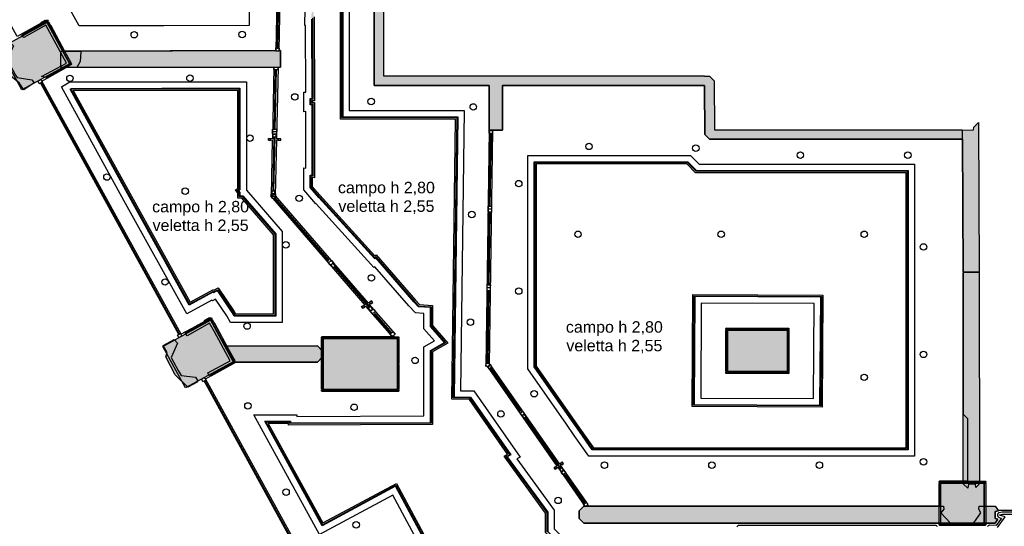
# Model space of a CAD drawing. Header units: millimetres. Extents: x -9985 to 240895, y -184894 to 39395.
# Tile 160 of 164: x 195442 to 209200, y 11092 to 18174. Entities that reach past the tile are written whole.
import ezdxf
from ezdxf.enums import TextEntityAlignment as Align

# ---------------------------------------------------------------- set-up
doc = ezdxf.new("R2010")
doc.units = ezdxf.units.MM
for name, color, linetype in [('A-CS-ALTEZZE', 7, 'Continuous'), ('A-CS-ANELLO', 42, 'Continuous'), ('A-CS-CAMPO', 254, 'Continuous'), ('A-CS-LED', 40, 'Continuous'), ('A-CS-VELETTA', 252, 'Continuous'), ('A-LUCI-FARETTI', 7, 'Continuous'), ('A-MURI-ESISTENTI', 7, 'Continuous'), ('A-MURI-NUOVI', 40, 'Continuous'), ('A-PARETI-VETRATE', 5, 'Continuous'), ('A-PILASTRI', 8, 'Continuous'), ('A-VETRINE', 4, 'Continuous')]:
    doc.layers.add(name, color=color, linetype=linetype)
doc.styles.add('VISIO', font='arial.ttf')

msp = doc.modelspace()

# ---------------------------------------------------------------- hatches: boundary and pattern name
at = {"layer": 'A-CS-LED'}
msp.add_hatch(color=40, dxfattribs=at).paths.add_polyline_path([(199665, 22161), (199619, 22161), (199619, 23125), (199575, 23117), (199575, 25241), (199670, 25305), (199670, 26022), (199500, 26192), (199500, 26490), (198970, 26490), (198970, 26350), (198211, 26350), (198211, 26964), (197660, 26968), (197660, 27095), (201408, 27095), (201460, 27043), (201460, 26777), (201438, 26755), (200278, 26755), (199955, 26432), (199955, 16815), (201563, 16815), (201511, 12900), (201742, 12895), (202304, 12090), (202255, 12064), (202820, 11288), (202820, 11018), (203143, 10695), (205204, 10695), (205187, 10665), (203130, 10665), (202790, 11005), (202790, 11278), (202211, 12074), (202260, 12100), (201726, 12866), (201481, 12870), (201533, 16785), (199925, 16785), (199925, 26445), (200265, 26785), (201425, 26785), (201430, 26790), (201430, 27030), (201395, 27065), (197690, 27065), (197690, 26998), (198241, 26994), (198241, 26380), (198940, 26380), (198940, 26520), (199530, 26520), (199530, 26205), (199700, 26035), (199700, 25288), (199605, 25225), (199605, 23153), (199649, 23161), (199649, 22191), (199695, 22191), (199695, 20611), (199596, 20611), (199548, 18213), (199555, 18213), (199560, 17041), (199530, 17041), (199530, 17016), (199559, 17018), (199559, 15965), (199530, 15968), (199530, 15840), (199634, 15720), (199636, 15720), (200406, 14873), (200421, 14885), (200971, 14252), (201027, 14191), (201211, 14180), (201211, 13897), (201424, 13652), (201211, 13531), (201211, 12515), (199197, 12507), (199197, 12530), (198916, 12530), (199679, 11141), (200707, 11692), (202049, 9189), (201046, 8651), (201501, 7820), (202158, 7820), (202344, 7922), (202439, 7820), (204880, 7820), (204880, 5680), (202679, 5680), (203508, 4170), (204682, 4170), (204682, 4194), (207893, 4208), (207889, 5284), (207783, 5335), (207784, 5432), (207805, 5429), (207814, 5428), (207813, 5354), (207919, 5303), (207924, 4140), (207863, 4140), (207863, 4178), (204712, 4164), (204712, 4140), (203490, 4140), (202628, 5710), (204850, 5710), (204850, 7790), (202426, 7790), (202338, 7884), (202165, 7790), (201483, 7790), (201005, 8663), (202009, 9201), (200695, 11651), (199667, 11100), (198866, 12560), (199227, 12560), (199227, 12537), (201181, 12545), (201181, 13548), (201377, 13660), (201181, 13886), (201181, 14151), (201013, 14161), (200949, 14232), (200417, 14844), (200402, 14833), (199623, 15690), (199620, 15690), (199500, 15829), (199500, 16001), (199529, 15998), (199529, 16985), (199500, 16983), (199500, 17071), (199530, 17071), (199525, 18183), (199518, 18183), (199566, 20641), (199665, 20641), (199665, 22161)])
h = msp.add_hatch(color=40, dxfattribs=at)
h.paths.add_polyline_path([(198499, 15782), (198520, 15758), (198520, 15710), (198561, 15710), (199020, 15180), (199020, 14031), (198440, 14031), (198413, 14081), (198206, 14386), (198150, 14355), (198142, 14363), (197811, 14184), (196976, 15691), (196146, 17202), (196167, 17213), (197428, 17216), (198520, 17216), (198520, 15795), (198499, 15782)])
h.paths.add_polyline_path([(197002, 15706), (197823, 14225), (198148, 14400), (198155, 14393), (198215, 14426), (198439, 14096), (198458, 14061), (198990, 14061), (198990, 15168), (198548, 15680), (198490, 15680), (198490, 15747), (198452, 15790), (198490, 15812), (198490, 17186), (197429, 17186), (196190, 17183), (197002, 15706)], flags=16)
h = msp.add_hatch(color=40, dxfattribs=at)
h.paths.add_polyline_path([(202630, 16187), (204776, 16187), (204898, 16065), (207856, 16065), (207856, 12161), (203442, 12161), (203264, 12415), (203097, 12654), (202630, 13320), (202630, 16187)])
h.paths.add_polyline_path([(203289, 12432), (203458, 12191), (207826, 12191), (207826, 16035), (204885, 16035), (204763, 16157), (202660, 16157), (202660, 13330), (203102, 12699), (203289, 12432)], flags=16)
h = msp.add_hatch(color=40, dxfattribs=at)
h.paths.add_polyline_path([(206664, 14325), (206654, 12757), (204836, 12765), (204846, 14333), (206664, 14325)])
h.paths.add_polyline_path([(206634, 14295), (204876, 14303), (204866, 12795), (206624, 12787), (206634, 14295)], flags=16)
at = {"layer": 'A-MURI-ESISTENTI'}
for points in [[(204810, 25885), (200840, 25885), (200839.994, 25880.005), (200835, 25880), (200835, 21550), (200770, 21485), (200690.004, 21483.873), (200690, 21485), (200415, 21480), (200415, 19930), (200525, 19920), (200525, 17390), (201102, 17389), (202003, 17389), (202190, 17389), (205010, 17389), (205010, 17385), (205080, 17385), (205145, 17320), (205150, 16635), (208610, 16635), (208610, 16505), (205080, 16505), (205015, 16570), (205010, 17255), (202190, 17255), (202190, 16627), (202003, 16627), (202003, 17255), (200395, 17255), (200395, 17389), (200395, 26250), (200460, 26315), (201710, 26315), (201715, 26410), (201780, 26475), (201880, 26475), (201945, 26410), (201950, 26315), (204810, 26315), (204810, 25885)], [(195810, 17365), (195747, 17378), (196095, 17567), (195807, 18096), (195500, 17925), (195465, 17950), (195700, 18075), (195745, 18110), (195740, 18135), (195800, 18165), (195875, 18090), (196070, 17735), (196295, 17730), (196285, 17590), (196240, 17505), (196060, 17505), (195810, 17365)], [(195500, 17195), (195435, 17290), (195325, 17380), (195195, 17620), (195215, 17690), (195165, 17790), (195300, 17865), (195355, 17810), (195269, 17618), (195385, 17400), (195409, 17364), (195610, 17335), (195645, 17290), (195500, 17195)], [(208846, 14646), (208625, 14650), (208615, 16510), (208615, 16630), (208770, 16635), (208775, 16670), (208840, 16735), (208846, 14646)], [(208690, 11623), (208625, 11688), (208625, 14640), (208846, 14646), (208855, 11688), (208800, 11633), (208799, 11680), (208698, 11680), (208690, 11623)], [(198090, 13195), (198070, 13235), (198385, 13405), (198165, 13810), (198093, 13930), (197780, 13755), (197755, 13790), (198030, 13935), (198025, 13970), (198090, 14005), (198165, 13930), (198445, 13410), (198370, 13335), (198350, 13345), (198090, 13195)], [(197790, 13035), (197615, 13210), (197485, 13460), (197505, 13520), (197445, 13620), (197600, 13705), (197645, 13650), (197560, 13452), (197655, 13270), (197699, 13198), (197900, 13175), (197925, 13130), (197920, 13105), (197790, 13035)], [(208450, 11135), (203325, 11135), (203260, 11200), (203260, 11310), (203325, 11375), (208350, 11375), (208355, 11330), (208315, 11280), (208450, 11135)], [(209072, 11135), (208775, 11140), (208873, 11280), (208845, 11330), (208848, 11375), (209072, 11375), (209118, 11310), (209073, 11301), (209073, 11200), (209111, 11190), (209072, 11135)]]:
    msp.add_hatch(color=7, dxfattribs=at).paths.add_polyline_path(points)
at = {"layer": 'A-MURI-NUOVI'}
for points in [[(199088, 17510), (196018, 17503), (196018, 17735), (196075, 17735), (199087, 17742), (199088, 17510)], [(199601, 13386), (198450, 13386), (198325, 13610), (199601, 13616), (199666, 13550), (199666, 13450), (199601, 13386)]]:
    msp.add_hatch(color=40, dxfattribs=at).paths.add_polyline_path(points)
at = {"layer": 'A-PILASTRI'}
for points in [[(195838, 18155), (195484, 17961), (195478, 17973), (195479, 17978), (195825, 18169), (195831, 18167), (195838, 18155)], [(196136, 17557), (195470, 17191), (195153, 17769), (195819, 18135), (196136, 17557)], [(195983, 17853), (195826, 18139), (195838, 18146), (195843, 18144), (195997, 17865), (195995, 17859), (195983, 17853)], [(196144, 17561), (195986, 17847), (195998, 17854), (196004, 17852), (196157, 17573), (196156, 17568), (196144, 17561)], [(195810, 17368), (196163, 17562), (196170, 17550), (196168, 17545), (195822, 17354), (195817, 17356), (195810, 17368)], [(198425, 13393), (197759, 13028), (197441, 13606), (198108, 13972), (198425, 13393)], [(198126, 13991), (197773, 13797), (197766, 13810), (197768, 13815), (198114, 14005), (198120, 14004), (198126, 13991)], [(198272, 13689), (198114, 13976), (198127, 13982), (198132, 13981), (198286, 13701), (198284, 13696), (198272, 13689)], [(205747, 13843), (205309, 13843), (205309, 13857), (205313, 13861), (205743, 13861), (205747, 13857), (205747, 13843)], [(205327, 13835), (205327, 13255), (205313, 13255), (205309, 13259), (205309, 13831), (205313, 13835), (205327, 13835)], [(206165, 13255), (205335, 13255), (205335, 13835), (206165, 13835), (206165, 13255)], [(206191, 13843), (205753, 13843), (205753, 13857), (205757, 13861), (206187, 13861), (206191, 13857), (206191, 13843)], [(206173, 13255), (206173, 13835), (206187, 13835), (206191, 13831), (206191, 13259), (206187, 13255), (206173, 13255)], [(198432, 13397), (198275, 13684), (198287, 13690), (198292, 13689), (198446, 13409), (198444, 13404), (198432, 13397)], [(200197, 13723), (199659, 13723), (199659, 13737), (199663, 13741), (200193, 13741), (200197, 13737), (200197, 13723)], [(199677, 13715), (199677, 13363), (199663, 13363), (199659, 13367), (199659, 13711), (199663, 13715), (199677, 13715)], [(200715, 13005), (199685, 13005), (199685, 13715), (200715, 13715), (200715, 13005)], [(200741, 13723), (200203, 13723), (200203, 13737), (200207, 13741), (200737, 13741), (200741, 13737), (200741, 13723)], [(200723, 13363), (200723, 13715), (200737, 13715), (200741, 13711), (200741, 13367), (200737, 13363), (200723, 13363)], [(198098, 13205), (198452, 13399), (198458, 13386), (198457, 13381), (198111, 13191), (198105, 13192), (198098, 13205)], [(199677, 13357), (199677, 13005), (199663, 13005), (199659, 13009), (199659, 13353), (199663, 13357), (199677, 13357)], [(200723, 13005), (200723, 13357), (200737, 13357), (200741, 13353), (200741, 13009), (200737, 13005), (200723, 13005)], [(205309, 13247), (205747, 13247), (205747, 13233), (205743, 13229), (205313, 13229), (205309, 13233), (205309, 13247)], [(205753, 13247), (206191, 13247), (206191, 13233), (206187, 13229), (205757, 13229), (205753, 13233), (205753, 13247)], [(199659, 12997), (200197, 12997), (200197, 12983), (200193, 12979), (199663, 12979), (199659, 12983), (199659, 12997)], [(200203, 12997), (200741, 12997), (200741, 12983), (200737, 12979), (200207, 12979), (200203, 12983), (200203, 12997)], [(208612, 11703), (208289, 11703), (208289, 11717), (208293, 11721), (208608, 11721), (208612, 11717), (208612, 11703)], [(208307, 11695), (208307, 11135), (208293, 11135), (208289, 11139), (208289, 11691), (208293, 11695), (208307, 11695)], [(208915, 11135), (208315, 11135), (208315, 11695), (208915, 11695), (208915, 11135)], [(208941, 11703), (208618, 11703), (208618, 11717), (208622, 11721), (208937, 11721), (208941, 11717), (208941, 11703)], [(208923, 11135), (208923, 11695), (208937, 11695), (208941, 11691), (208941, 11139), (208937, 11135), (208923, 11135)], [(208289, 11127), (208612, 11127), (208612, 11113), (208608, 11109), (208293, 11109), (208289, 11113), (208289, 11127)], [(208618, 11127), (208941, 11127), (208941, 11113), (208937, 11109), (208622, 11109), (208618, 11113), (208618, 11127)]]:
    msp.add_hatch(color=8, dxfattribs=at).paths.add_polyline_path(points)

# ---------------------------------------------------------------- linework, layer by layer
at = {"layer": 'A-CS-ANELLO'}
msp.add_lwpolyline([(209103, 11074), (209210, 11226), (209133, 11246), (209133, 11252), (209174, 11260), (210032, 11260)], dxfattribs=at)
at = {"layer": 'A-CS-CAMPO'}
for points in [[(200045, 26395), (200045, 16905), (201654, 16905), (201602, 12988), (201789, 12984), (202436, 12058), (202389, 12033), (202910, 11317), (202910, 11055), (203180, 10785), (207989, 10785), (207993, 10759), (208760, 10759), (208760, 10575), (219560, 10575)], [(201887, 9238), (200658, 11529), (199631, 10979), (198714, 12650), (199316, 12650), (199316, 12628), (201091, 12634), (201091, 13601), (201091, 13601), (201237, 13684), (201091, 13852), (201091, 14067), (200971, 14074), (200881, 14172), (200404, 14721), (200391, 14711), (199583, 15600), (199579, 15600), (199410, 15795), (199410, 16101), (199439, 16098), (199439, 16888), (199410, 16886), (199410, 17161), (199440, 17161), (199435, 18093), (199426, 18093), (199478, 20731)]]:
    msp.add_lwpolyline(points, dxfattribs=at)
for points in [[(193689, 22743), (193689, 25259), (196384, 25259), (198650, 25259), (198650, 22171), (198650, 20631), (198650, 18091), (197456, 18088), (196273, 18088), (196090, 18412), (194560, 21173), (196145, 21168), (196153, 22546), (194069, 22552), (194062, 22575), (193782, 22575), (193689, 22743)], [(198610, 15791), (199110, 15213), (199110, 13941), (198386, 13941), (198336, 14034), (198177, 14268), (198134, 14244), (198126, 14252), (197776, 14063), (196897, 15648), (196024, 17237), (196144, 17303), (197428, 17306), (198610, 17306), (198610, 15791)], [(202540, 16277), (204813, 16277), (204935, 16155), (207946, 16155), (207946, 12071), (203395, 12071), (203191, 12363), (203082, 12519), (202540, 13292), (202540, 16277)], [(206535, 12877), (206543, 14205), (204965, 14213), (204957, 12885), (206535, 12877)]]:
    msp.add_lwpolyline(points, close=True, dxfattribs=at)
at = {"layer": 'A-CS-LED'}
for points in [[(199955, 26432), (199955, 16815), (201563, 16815), (201511, 12900), (201742, 12895), (202304, 12090), (202255, 12064), (202820, 11288), (202820, 11018), (203143, 10695), (205204, 10695), (205187, 10665), (203130, 10665), (202790, 11005), (202790, 11278), (202211, 12074), (202260, 12100), (201726, 12866), (201481, 12870), (201533, 16785), (199925, 16785), (199925, 26445)], [(202009, 9201), (200695, 11651), (199667, 11100), (198866, 12560), (199227, 12560), (199227, 12537), (201181, 12545), (201181, 13548), (201377, 13660), (201181, 13886), (201181, 14151), (201013, 14161), (200949, 14232), (200417, 14844), (200402, 14833), (199623, 15690), (199620, 15690), (199500, 15829), (199500, 16001), (199529, 15998), (199529, 16985), (199500, 16983), (199500, 17071), (199530, 17071), (199525, 18183)], [(199555, 18213), (199560, 17041), (199530, 17041), (199530, 17016), (199559, 17018), (199559, 15965), (199530, 15968), (199530, 15840), (199634, 15720), (199636, 15720), (200406, 14873), (200421, 14885), (200971, 14252), (201027, 14191), (201211, 14180), (201211, 13897), (201424, 13652), (201211, 13531), (201211, 12515), (199197, 12507), (199197, 12530), (198916, 12530), (199679, 11141), (200707, 11692), (202049, 9189)]]:
    msp.add_lwpolyline(points, dxfattribs=at)
for points in [[(198499, 15782), (198520, 15758), (198520, 15710), (198561, 15710), (199020, 15180), (199020, 14031), (198440, 14031), (198413, 14081), (198206, 14386), (198150, 14355), (198142, 14363), (197811, 14184), (196976, 15691), (196146, 17202), (196167, 17213), (197428, 17216), (198520, 17216), (198520, 15795), (198499, 15782)], [(197002, 15706), (197823, 14225), (198148, 14400), (198155, 14393), (198215, 14426), (198439, 14096), (198458, 14061), (198990, 14061), (198990, 15168), (198548, 15680), (198490, 15680), (198490, 15747), (198452, 15790), (198490, 15812), (198490, 17186), (197429, 17186), (196190, 17183), (197002, 15706)], [(202630, 16187), (204776, 16187), (204898, 16065), (207856, 16065), (207856, 12161), (203442, 12161), (203264, 12415), (203097, 12654), (202630, 13320), (202630, 16187)], [(203289, 12432), (203458, 12191), (207826, 12191), (207826, 16035), (204885, 16035), (204763, 16157), (202660, 16157), (202660, 13330), (203102, 12699), (203289, 12432)], [(206664, 14325), (206654, 12757), (204836, 12765), (204846, 14333), (206664, 14325)], [(206634, 14295), (204876, 14303), (204866, 12795), (206624, 12787), (206634, 14295)]]:
    msp.add_lwpolyline(points, close=True, dxfattribs=at)
at = {"layer": 'A-CS-VELETTA'}
for points in [[(202810, 11014), (202810, 11284), (202240, 12068), (202289, 12093), (201736, 12885), (201501, 12890), (201553, 16805), (199945, 16805), (199945, 26436)], [(200395, 26250), (200395, 17255), (202003, 17255), (202003, 16627), (201957, 13331), (201974, 13331), (202949, 11933), (202910, 11912), (202926, 11890), (202959, 11920), (203339, 11375), (203325, 11375), (203260, 11310), (203260, 11200), (203325, 11135), (208289, 11135), (208293, 11109), (208937, 11109), (208941, 11137), (209072, 11135), (209111, 11190), (209073, 11200), (209073, 11301), (209118, 11310), (209111, 11320), (210089, 11320)], [(199085, 21081), (199020, 17742), (196070, 17735), (195825, 18169), (195740, 18135), (195742, 18124), (195407, 17939), (193396, 21608)], [(199700, 10126), (198039, 13152), (198459, 13386), (199601, 13386), (199659, 13444), (199663, 12979), (200741, 12983), (200741, 13737), (200674, 13741), (200659, 13758), (200693, 13777), (200327, 14199), (200376, 14220), (200356, 14243), (200316, 14212), (199018, 15713), (199034, 16493), (199089, 16487), (199089, 16510), (199035, 16506), (199056, 17510), (199088, 17510), (199087, 17742), (199069, 17742), (199135, 21081)], [(199535, 18193), (199540, 17061), (199510, 17061), (199510, 16994), (199539, 16996), (199539, 15987), (199510, 15990), (199510, 15832), (199624, 15700), (199627, 15700), (200404, 14846), (200418, 14857), (200956, 14239), (201017, 14171), (201191, 14161), (201191, 13890), (201393, 13657), (201191, 13543), (201191, 12535), (199217, 12527), (199217, 12550), (198883, 12550), (199671, 11114), (200699, 11665), (202022, 9197)], [(210032, 11290), (209174, 11290), (209171, 11290), (209168, 11289), (209127, 11281), (209124, 11281), (209121, 11280), (209119, 11278), (209116, 11277), (209114, 11275), (209112, 11273), (209110, 11271), (209108, 11268), (209107, 11266), (209105, 11263), (209104, 11261), (209104, 11258), (209103, 11255), (209103, 11252), (209103, 11246), (209103, 11243), (209104, 11240), (209104, 11237), (209105, 11234), (209107, 11232), (209108, 11229), (209110, 11227), (209112, 11225), (209115, 11223), (209117, 11221), (209120, 11219), (209122, 11218), (209125, 11217), (209161, 11208), (209087, 11105), (208993, 11106), (208991, 11106), (208988, 11106), (208985, 11105), (208982, 11104), (208980, 11103), (208977, 11102), (208975, 11100), (208972, 11098), (208970, 11096), (208969, 11094), (208967, 11091)], [(208263, 11091), (208261, 11093), (208259, 11096), (208257, 11098), (208255, 11100), (208252, 11101), (208249, 11103), (208247, 11104), (208244, 11104), (208241, 11105), (208238, 11105), (205495, 11105), (205492, 11105), (205489, 11104), (205486, 11104), (205483, 11103), (205481, 11101), (205478, 11100), (205476, 11098), (205473, 11096), (205471, 11093), (205463, 11083)]]:
    msp.add_lwpolyline(points, dxfattribs=at)
for points in [[(200265, 14184), (200216, 14164), (200236, 14141), (200276, 14171), (200642, 13748), (200659, 13758), (200674, 13741), (199663, 13741), (199659, 13558), (199601, 13616), (198337, 13611), (198165, 13930), (198114, 14005), (198099, 13996), (198090, 14005), (198025, 13970), (198027, 13957), (197698, 13776), (195752, 17316), (196092, 17503), (198994, 17510), (198973, 16506), (198918, 16512), (198918, 16489), (198972, 16493), (198956, 15709), (198949, 15705), (200265, 14184)], [(196160, 17198), (196985, 15696), (197815, 14198), (198144, 14375), (198151, 14368), (198209, 14399), (198422, 14086), (198446, 14041), (199010, 14041), (199010, 15176), (198557, 15700), (198510, 15700), (198510, 15754), (198483, 15785), (198510, 15800), (198510, 17206), (197429, 17206), (196170, 17203), (196160, 17198)], [(202190, 17255), (205010, 17255), (205015, 16570), (205080, 16505), (208615, 16505), (208625, 14650), (208660, 14649), (208660, 14641), (208625, 14640), (208625, 12660), (208687, 12598), (208687, 11721), (208293, 11721), (208289, 11375), (203359, 11375), (203383, 11399), (203000, 11948), (203039, 11968), (203023, 11991), (202991, 11962), (202018, 13356), (202007, 13349), (202053, 16627), (202190, 16627), (202190, 17255)], [(204894, 16055), (204772, 16177), (202640, 16177), (202640, 13324), (203098, 12669), (203273, 12420), (203447, 12171), (207846, 12171), (207846, 16055), (204894, 16055)], [(206634, 12777), (204856, 12785), (204866, 14313), (206644, 14305), (206634, 12777)], [(206191, 13857), (205313, 13861), (205309, 13233), (206187, 13229), (206191, 13857)]]:
    msp.add_lwpolyline(points, close=True, dxfattribs=at)
at = {"layer": 'A-LUCI-FARETTI'}
for centre in [(197043, 17963), (198550, 17966), (196144, 17353), (197821, 17356), (199285, 17094), (200353, 17030), (201780, 16954), (198660, 16518), (203397, 16402), (204889, 16378), (206350, 16280), (207852, 16280), (196661, 15974), (202415, 15882), (197755, 15776), (199347, 15676), (201760, 15450), (203243, 15174), (205243, 15174), (207243, 15174), (199160, 15027), (208071, 14997), (200356, 14564), (197473, 14507), (202415, 14380), (198619, 13891), (201740, 13945), (208071, 13495), (200966, 13411), (207243, 13174), (202630, 12945), (198631, 12775), (200114, 12756), (202166, 12663), (203612, 11946), (205114, 11946), (206616, 11946), (208071, 11993), (199164, 11569), (202965, 11454), (200143, 11112)]:
    msp.add_circle(centre, 45, dxfattribs=at)
at = {"layer": 'A-MURI-ESISTENTI'}
msp.add_lwpolyline([(200525, 19920), (200525, 17390), (201102, 17389), (202003, 17389), (202190, 17389), (205010, 17389), (205010, 17385), (205080, 17385), (205145, 17320), (205150, 16635), (208610, 16635), (208610, 16505), (205080, 16505), (205015, 16570), (205010, 17255), (202190, 17255), (202190, 16627), (202003, 16627), (202003, 17255), (200395, 17255), (200395, 17389), (200395, 26250)], dxfattribs=at)
for points in [[(195810, 17365), (195747, 17378), (196095, 17567), (195807, 18096), (195500, 17925), (195465, 17950), (195700, 18075), (195745, 18110), (195740, 18135), (195800, 18165), (195875, 18090), (196070, 17735), (196295, 17730), (196285, 17590), (196240, 17505), (196060, 17505), (195810, 17365)], [(195500, 17195), (195435, 17290), (195325, 17380), (195195, 17620), (195215, 17690), (195165, 17790), (195300, 17865), (195355, 17810), (195269, 17618), (195385, 17400), (195409, 17364), (195610, 17335), (195645, 17290), (195500, 17195)], [(208846, 14646), (208625, 14650), (208615, 16510), (208615, 16630), (208770, 16635), (208775, 16670), (208840, 16735), (208846, 14646)], [(208690, 11623), (208625, 11688), (208625, 14640), (208846, 14646), (208855, 11688), (208800, 11633), (208799, 11680), (208698, 11680), (208690, 11623)], [(198090, 13195), (198070, 13235), (198385, 13405), (198165, 13810), (198093, 13930), (197780, 13755), (197755, 13790), (198030, 13935), (198025, 13970), (198090, 14005), (198165, 13930), (198445, 13410), (198370, 13335), (198350, 13345), (198090, 13195)], [(197790, 13035), (197615, 13210), (197485, 13460), (197505, 13520), (197445, 13620), (197600, 13705), (197645, 13650), (197560, 13452), (197655, 13270), (197699, 13198), (197900, 13175), (197925, 13130), (197920, 13105), (197790, 13035)], [(208450, 11135), (203325, 11135), (203260, 11200), (203260, 11310), (203325, 11375), (208350, 11375), (208355, 11330), (208315, 11280), (208450, 11135)], [(209072, 11135), (208775, 11140), (208873, 11280), (208845, 11330), (208848, 11375), (209072, 11375), (209118, 11310), (209073, 11301), (209073, 11200), (209111, 11190), (209072, 11135)]]:
    msp.add_lwpolyline(points, close=True, dxfattribs=at)
at = {"layer": 'A-MURI-NUOVI'}
for points in [[(199088, 17510), (196018, 17503), (196018, 17735), (196075, 17735), (199087, 17742), (199088, 17510)], [(199601, 13386), (198450, 13386), (198325, 13610), (199601, 13616), (199666, 13550), (199666, 13450), (199601, 13386)]]:
    msp.add_lwpolyline(points, close=True, dxfattribs=at)
at = {"layer": 'A-PARETI-VETRATE'}
for p, q in [((199040.2, 17777.5), (199104.3, 21043)), ((199050.2, 17777.3), (199114.3, 21042.8)), ((199019.5, 17740.2), (199020.2, 17777.8)), ((199020.2, 17777.8), (199070.2, 17777)), ((199040.2, 17777.5), (199050.2, 17777.3)), ((199069.5, 17739.3), (199070.2, 17777)), ((199019.5, 17740.2), (199069.5, 17739.3)), ((198992.9, 17477.3), (198993.6, 17510.1)), ((198992.9, 17477.3), (199054.9, 17476.8)), ((198993.6, 17510.1), (199055.6, 17509.6)), ((199000.4, 16642), (199017.7, 17477.1)), ((199012.8, 16641.9), (199030.1, 17477)), ((199017.7, 17477.1), (199030.1, 17477)), ((199054.9, 17476.8), (199055.6, 17509.6)), ((198917.9, 16488.6), (198918.4, 16511.5)), ((198918.4, 16511.5), (198953.1, 16511.2)), ((198952.6, 16488.2), (198953.1, 16511.2)), ((198974.3, 16576.6), (198974.9, 16609.4)), ((198974.3, 16576.6), (199036.3, 16576)), ((198974.9, 16609.4), (198975.6, 16642.2)), ((198974.9, 16609.4), (199036.9, 16608.8)), ((198974.9, 16609.4), (199036.9, 16608.9)), ((198975.6, 16642.2), (199037.6, 16641.7)), ((198982.6, 15781.5), (198998.2, 16536.2)), ((198984.6, 16536.3), (198985.4, 16573.2)), ((198984.6, 16536.3), (199024.3, 16536)), ((198985.4, 16573.2), (199025, 16572.9)), ((198995, 15781.4), (199010.6, 16536.1)), ((198998.2, 16536.2), (199010.6, 16536.1)), ((199000.4, 16642), (199012.8, 16641.9)), ((199024.3, 16536), (199025, 16572.9)), ((199036.3, 16576), (199036.9, 16608.8)), ((199036.9, 16608.9), (199037.6, 16641.7)), ((199054.3, 16487.3), (199054.7, 16510.3)), ((199054.7, 16510.3), (199089.5, 16510)), ((199089, 16487), (199089.5, 16510)), ((202002.1, 16586.7), (202002.6, 16626.7)), ((202002.1, 16586.7), (202052.1, 16586)), ((202002.6, 16626.7), (202052.6, 16626)), ((202008.1, 15567.8), (202022.1, 16586.4)), ((202018.1, 15567.7), (202032.1, 16586.3)), ((202022.1, 16586.4), (202032.1, 16586.3)), ((202052.1, 16586), (202052.6, 16626)), ((198917.9, 16488.6), (198952.6, 16488.2)), ((199054.3, 16487.3), (199089, 16487)), ((198949.5, 15704.9), (199000.3, 15733.5)), ((198977.8, 15672.1), (198949.5, 15704.9)), ((198956.3, 15708.7), (198957, 15741.5)), ((198956.3, 15708.7), (199018.3, 15708.2)), ((198957, 15741.5), (199019, 15741)), ((198968.2, 15744.7), (198969, 15781.6)), ((198968.2, 15744.7), (199007.9, 15744.3)), ((198969, 15781.6), (199008.6, 15781.2)), ((198977.8, 15672.1), (199028.7, 15700.7)), ((198982.6, 15781.5), (198995, 15781.4)), ((198998.2, 15683.5), (199008.3, 15689.3)), ((199028.7, 15700.7), (199000.3, 15733.5)), ((199007.9, 15744.3), (199008.6, 15781.2)), ((199766.6, 14812.5), (199008.3, 15689.3)), ((199018.3, 15708.2), (199019, 15741)), ((199756.5, 14806.8), (198998.2, 15683.5)), ((201987.6, 15528.1), (201988.1, 15568.1)), ((201988.1, 15568.1), (202038.1, 15567.4)), ((202008.1, 15567.8), (202018.1, 15567.7)), ((202037.6, 15527.4), (202038.1, 15567.4)), ((201987, 15488.1), (201987.6, 15528.1)), ((201987, 15488.1), (202037, 15487.4)), ((201987.6, 15528.1), (202037.6, 15527.4)), ((201987.6, 15528.1), (202037.6, 15527.4)), ((201993.1, 14469.3), (202007, 15487.8)), ((202003.1, 14469.1), (202017, 15487.7)), ((202007, 15487.8), (202017, 15487.7)), ((202037, 15487.4), (202037.6, 15527.4)), ((199750.3, 14778.9), (199801.2, 14807.5)), ((199778.7, 14746.1), (199750.3, 14778.9)), ((199756.5, 14806.8), (199766.6, 14812.5)), ((199778.7, 14746.1), (199829.5, 14774.7)), ((199790.7, 14748), (199823.2, 14766.3)), ((199822.6, 14711.1), (199790.7, 14748)), ((199829.5, 14774.7), (199801.2, 14807.5)), ((199822.6, 14711.1), (199855.1, 14729.4)), ((199855.1, 14729.4), (199823.2, 14766.3)), ((199833.8, 14717.4), (199843.9, 14723.1)), ((200333, 14157.7), (199843.9, 14723.1)), ((200322.8, 14151.9), (199833.8, 14717.4)), ((201972.5, 14429.5), (201973.1, 14469.5)), ((201973.1, 14469.5), (202023.1, 14468.9)), ((201993.1, 14469.3), (202003.1, 14469.1)), ((202022.5, 14428.9), (202023.1, 14468.9)), ((201972, 14389.6), (201972.5, 14429.5)), ((201972, 14389.6), (202022, 14388.9)), ((201972.5, 14429.5), (202022.5, 14428.9)), ((201972.5, 14429.5), (202022.5, 14428.9)), ((201978, 13370.7), (201992, 14389.3)), ((201988, 13370.6), (202002, 14389.1)), ((201992, 14389.3), (202002, 14389.1)), ((202022, 14388.9), (202022.5, 14428.9)), ((200215.8, 14163.7), (200244.3, 14179.7)), ((200264.2, 14156.8), (200244.3, 14179.7)), ((200327.7, 14226.7), (200356.2, 14242.7)), ((200347.6, 14203.7), (200327.7, 14226.7)), ((200347.6, 14203.7), (200376.1, 14219.7)), ((200376.1, 14219.7), (200356.2, 14242.7)), ((200235.7, 14140.8), (200215.8, 14163.7)), ((200235.7, 14140.8), (200264.2, 14156.8)), ((200311.6, 14145.7), (200344.1, 14164)), ((200343.5, 14108.7), (200311.6, 14145.7)), ((200322.8, 14151.9), (200333, 14157.7)), ((200337.2, 14100.3), (200388.1, 14128.9)), ((200365.6, 14067.5), (200337.2, 14100.3)), ((200343.5, 14108.7), (200376.1, 14127)), ((200376.1, 14127), (200344.1, 14164)), ((200365.6, 14067.5), (200416.4, 14096.1)), ((200416.4, 14096.1), (200388.1, 14128.9)), ((200400.1, 14062.5), (200410.3, 14068.3)), ((200633.8, 13792.3), (200400.1, 14062.5)), ((200644, 13798), (200410.3, 14068.3)), ((200613.5, 13780.9), (200664.3, 13809.5)), ((200641.9, 13748), (200613.5, 13780.9)), ((200633.8, 13792.3), (200644, 13798)), ((200641.9, 13748), (200692.7, 13776.7)), ((200692.7, 13776.7), (200664.3, 13809.5)), ((201957.5, 13331), (201958, 13371)), ((201958, 13371), (202008, 13370.3)), ((201977.1, 13327.2), (202018.2, 13355.8)), ((201978, 13370.7), (201988, 13370.6)), ((202007.5, 13330.3), (202008, 13370.3)), ((202041, 13323), (202018.2, 13355.8)), ((201957.5, 13331), (202007.5, 13330.3)), ((202000, 13294.4), (201977.1, 13327.2)), ((202000, 13294.4), (202041, 13323)), ((202016.4, 13305.8), (202024.6, 13311.5)), ((202438.5, 12700.7), (202016.4, 13305.8)), ((202446.7, 12706.4), (202024.6, 13311.5)), ((202433.5, 12672.9), (202474.5, 12701.5)), ((202456.4, 12640.1), (202433.5, 12672.9)), ((202438.5, 12700.7), (202446.7, 12706.4)), ((202456.4, 12640.1), (202497.4, 12668.7)), ((202466.1, 12641.9), (202492.3, 12660.2)), ((202497.4, 12668.7), (202474.5, 12701.5)), ((202518, 12623.3), (202492.3, 12660.2)), ((202491.8, 12605), (202466.1, 12641.9)), ((202491.8, 12605), (202518, 12623.3)), ((202500.8, 12611.3), (202509, 12617)), ((202996.4, 11900.7), (202500.8, 12611.3)), ((203004.6, 11906.4), (202509, 12617)), ((203000.4, 11975.4), (203023.4, 11991.4)), ((203016.4, 11952.5), (203000.4, 11975.4)), ((203039.4, 11968.5), (203023.4, 11991.4)), ((202910.2, 11912.5), (202933.2, 11928.5)), ((202926.2, 11889.5), (202910.2, 11912.5)), ((202926.2, 11889.5), (202949.2, 11905.6)), ((202949.2, 11905.6), (202933.2, 11928.5)), ((202987.4, 11894.4), (203013.7, 11912.7)), ((203013.2, 11857.5), (202987.4, 11894.4)), ((202996.4, 11900.7), (203004.6, 11906.4)), ((203008.1, 11849.1), (203049.1, 11877.7)), ((203030.9, 11816.3), (203008.1, 11849.1)), ((203013.2, 11857.5), (203039.4, 11875.8)), ((203039.4, 11875.8), (203013.7, 11912.7)), ((203016.4, 11952.5), (203039.4, 11968.5)), ((203030.9, 11816.3), (203072, 11844.9)), ((203072, 11844.9), (203049.1, 11877.7)), ((203058.8, 11811.3), (203067, 11817)), ((203335.5, 11414.6), (203058.8, 11811.3)), ((203343.7, 11420.3), (203067, 11817)), ((203319.1, 11403.1), (203360.1, 11431.7)), ((203335.5, 11414.6), (203343.7, 11420.3)), ((203383, 11398.9), (203360.1, 11431.7)), ((203342, 11370.3), (203319.1, 11403.1)), ((203342, 11370.3), (203383, 11398.9))]:
    msp.add_line(p, q, dxfattribs=at)
at = {"layer": 'A-PILASTRI'}
for points in [[(195838, 18155), (195484, 17961), (195478, 17973), (195479, 17978), (195825, 18169), (195831, 18167), (195838, 18155)], [(196136, 17557), (195470, 17191), (195153, 17769), (195819, 18135), (196136, 17557)], [(195983, 17853), (195826, 18139), (195838, 18146), (195843, 18144), (195997, 17865), (195995, 17859), (195983, 17853)], [(196144, 17561), (195986, 17847), (195998, 17854), (196004, 17852), (196157, 17573), (196156, 17568), (196144, 17561)], [(195810, 17368), (196163, 17562), (196170, 17550), (196168, 17545), (195822, 17354), (195817, 17356), (195810, 17368)], [(198425, 13393), (197759, 13028), (197441, 13606), (198108, 13972), (198425, 13393)], [(198126, 13991), (197773, 13797), (197766, 13810), (197768, 13815), (198114, 14005), (198120, 14004), (198126, 13991)], [(198272, 13689), (198114, 13976), (198127, 13982), (198132, 13981), (198286, 13701), (198284, 13696), (198272, 13689)], [(205747, 13843), (205309, 13843), (205309, 13857), (205313, 13861), (205743, 13861), (205747, 13857), (205747, 13843)], [(205327, 13835), (205327, 13255), (205313, 13255), (205309, 13259), (205309, 13831), (205313, 13835), (205327, 13835)], [(206165, 13255), (205335, 13255), (205335, 13835), (206165, 13835), (206165, 13255)], [(206191, 13843), (205753, 13843), (205753, 13857), (205757, 13861), (206187, 13861), (206191, 13857), (206191, 13843)], [(206173, 13255), (206173, 13835), (206187, 13835), (206191, 13831), (206191, 13259), (206187, 13255), (206173, 13255)], [(198432, 13397), (198275, 13684), (198287, 13690), (198292, 13689), (198446, 13409), (198444, 13404), (198432, 13397)], [(200197, 13723), (199659, 13723), (199659, 13737), (199663, 13741), (200193, 13741), (200197, 13737), (200197, 13723)], [(199677, 13715), (199677, 13363), (199663, 13363), (199659, 13367), (199659, 13711), (199663, 13715), (199677, 13715)], [(200715, 13005), (199685, 13005), (199685, 13715), (200715, 13715), (200715, 13005)], [(200741, 13723), (200203, 13723), (200203, 13737), (200207, 13741), (200737, 13741), (200741, 13737), (200741, 13723)], [(200723, 13363), (200723, 13715), (200737, 13715), (200741, 13711), (200741, 13367), (200737, 13363), (200723, 13363)], [(198098, 13205), (198452, 13399), (198458, 13386), (198457, 13381), (198111, 13191), (198105, 13192), (198098, 13205)], [(199677, 13357), (199677, 13005), (199663, 13005), (199659, 13009), (199659, 13353), (199663, 13357), (199677, 13357)], [(200723, 13005), (200723, 13357), (200737, 13357), (200741, 13353), (200741, 13009), (200737, 13005), (200723, 13005)], [(205309, 13247), (205747, 13247), (205747, 13233), (205743, 13229), (205313, 13229), (205309, 13233), (205309, 13247)], [(205753, 13247), (206191, 13247), (206191, 13233), (206187, 13229), (205757, 13229), (205753, 13233), (205753, 13247)], [(199659, 12997), (200197, 12997), (200197, 12983), (200193, 12979), (199663, 12979), (199659, 12983), (199659, 12997)], [(200203, 12997), (200741, 12997), (200741, 12983), (200737, 12979), (200207, 12979), (200203, 12983), (200203, 12997)], [(208612, 11703), (208289, 11703), (208289, 11717), (208293, 11721), (208608, 11721), (208612, 11717), (208612, 11703)], [(208307, 11695), (208307, 11135), (208293, 11135), (208289, 11139), (208289, 11691), (208293, 11695), (208307, 11695)], [(208915, 11135), (208315, 11135), (208315, 11695), (208915, 11695), (208915, 11135)], [(208941, 11703), (208618, 11703), (208618, 11717), (208622, 11721), (208937, 11721), (208941, 11717), (208941, 11703)], [(208923, 11135), (208923, 11695), (208937, 11695), (208941, 11691), (208941, 11139), (208937, 11135), (208923, 11135)], [(208289, 11127), (208612, 11127), (208612, 11113), (208608, 11109), (208293, 11109), (208289, 11113), (208289, 11127)], [(208618, 11127), (208941, 11127), (208941, 11113), (208937, 11109), (208622, 11109), (208618, 11113), (208618, 11127)]]:
    msp.add_lwpolyline(points, close=True, dxfattribs=at)
at = {"layer": 'A-VETRINE'}
for p, q in [((195696, 17314.9), (195739.9, 17338.9)), ((195759.1, 17303.9), (195739.9, 17338.9)), ((195715.3, 17279.8), (195696, 17314.9)), ((195715.3, 17279.8), (195759.1, 17303.9)), ((195732.8, 17289.4), (195741.6, 17294.3)), ((197664.2, 13774.1), (195732.8, 17289.4)), ((197673, 13778.9), (195741.6, 17294.3)), ((197646.7, 13764.5), (197690.5, 13788.5)), ((197665.9, 13729.4), (197646.7, 13764.5)), ((197664.2, 13774.1), (197673, 13778.9)), ((197709.8, 13753.5), (197690.5, 13788.5)), ((197665.9, 13729.4), (197709.8, 13753.5)), ((197982.6, 13150.2), (198026.4, 13174.3)), ((198001.9, 13115.2), (197982.6, 13150.2)), ((198001.9, 13115.2), (198045.7, 13139.2)), ((198019.4, 13124.8), (198028.2, 13129.6)), ((199651.4, 10152.1), (198019.4, 13124.8)), ((198045.7, 13139.2), (198026.4, 13174.3)), ((199660.2, 10156.9), (198028.2, 13129.6))]:
    msp.add_line(p, q, dxfattribs=at)

# ---------------------------------------------------------------- texts
at = {"layer": 'A-CS-ALTEZZE', "style": 'VISIO'}
for s, p in [('campo h 2,80', (200566.235, 15827.5)), ('campo h 2,80', (197969.736, 15560.5)), ('veletta h 2,55', (200566.235, 15567.5)), ('veletta h 2,55', (197969.736, 15300.5)), ('campo h 2,80', (203751.101, 13878.5)), ('veletta h 2,55', (203751.101, 13618.5))]:
    msp.add_text(s, height=160, dxfattribs=at).set_placement(p, align=Align.MIDDLE_CENTER)

doc.saveas('drawing.dxf')
